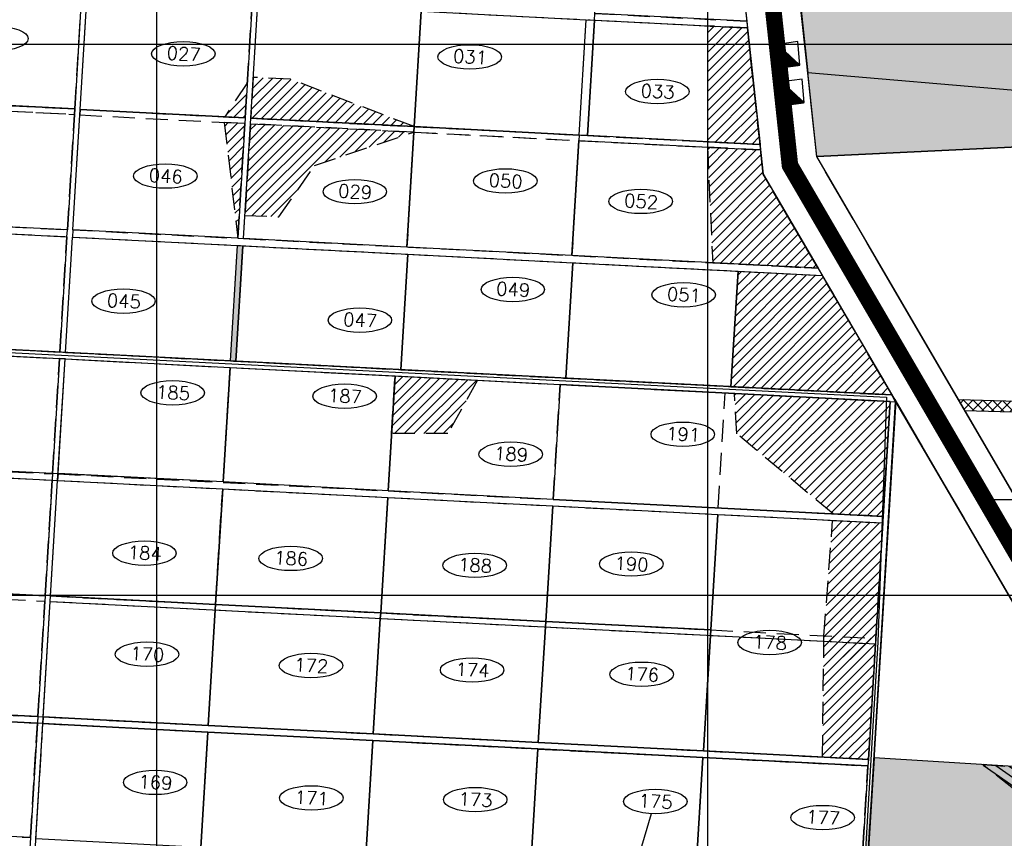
# Model space of a CAD drawing. Extents: x 312047 to 329088, y 8928324 to 8953812.
# Tile 75 of 125: x 322751 to 324539, y 8942558 to 8944045. Entities that reach past the tile are written whole.
import ezdxf
from ezdxf.enums import TextEntityAlignment as Align

# ---------------------------------------------------------------- set-up
doc = ezdxf.new("R2010")
doc.units = 0
doc.header["$LTSCALE"] = 200
doc.header["$MEASUREMENT"] = 0
doc.linetypes.add('DASHED2', pattern=[0.3, 0.2, -0.1])
doc.linetypes.add('HIDDEN', pattern=[0.75, 0.5, -0.25])
doc.layers.get('0').update_dxf_attribs({"linetype": 'CONTINUOUS'})
for name, color, linetype in [('AREA_ESTUDO', 7, 'CONTINUOUS'), ('CANAL-PROJ', 180, 'CONTINUOUS'), ('CORR', 1, 'DASHED2'), ('FASE1', 5, 'HIDDEN'), ('HATCH', 1, 'CONTINUOUS'), ('HATCH_CORR', 1, 'CONTINUOUS'), ('LOTE', 1, 'DASHED2'), ('NOVA MALHA', 1, 'CONTINUOUS'), ('PA-COR', 252, 'CONTINUOUS'), ('PA-CORR', 252, 'CONTINUOUS'), ('PA-LIN_DIVI', 4, 'DASHED2'), ('PA-LOTE', 100, 'CONTINUOUS'), ('PA-NUM-LOTE-5', 3, 'CONTINUOUS'), ('PA-PRAN', 4, 'ZIGZAG'), ('PA-SEQ', 40, 'CONTINUOUS'), ('SETOR 301-10', 194, 'CONTINUOUS'), ('setor-230-235', 76, 'CONTINUOUS'), ('TA', 5, 'CONTINUOUS'), ('TEXTO02', 2, 'CONTINUOUS')]:
    doc.layers.add(name, color=color, linetype=linetype)
doc.styles.add('140CL', font='simplex.shx')
doc.linetypes.add('ZIGZAG', pattern='A,0.0001,-0.2,[131,ltypeshp.shx,S=0.2,R=0,X=-0.2,Y=0],-0.4,[131,ltypeshp.shx,S=0.2,R=180,X=0.2,Y=0],-0.2', length=0.8001)
pattern_1 = [(270, (-8635185.5995, 9270004.921), (6.25, -3.125), [0, -6.25])]

# ---------------------------------------------------------------- blocks, each defined once
blk = doc.blocks.new('*X18')
at = {"color": 0}
for p, q in [((328442.6, 8920167.6), (328477.4, 8920202.4)), ((328442.8, 8920167.6), (328478, 8920202.8)), ((328443, 8920167.6), (328478, 8920202.6)), ((328443.1, 8920167.6), (328478, 8920202.4)), ((328443.3, 8920167.6), (328478, 8920202.3)), ((328438.9, 8920167.6), (328456.4, 8920185.1)), ((328439.1, 8920167.6), (328457.4, 8920185.9)), ((328439.3, 8920167.6), (328458.4, 8920186.7)), ((328439.4, 8920167.6), (328459.4, 8920187.6)), ((328439.6, 8920167.6), (328460.4, 8920188.4)), ((328439.8, 8920167.6), (328461.4, 8920189.2)), ((328440, 8920167.6), (328462.4, 8920190)), ((328440.1, 8920167.6), (328463.4, 8920190.9)), ((328440.3, 8920167.6), (328464.4, 8920191.7)), ((328440.5, 8920167.6), (328465.4, 8920192.5)), ((328440.7, 8920167.6), (328466.4, 8920193.3)), ((328440.8, 8920167.6), (328467.4, 8920194.1)), ((328441, 8920167.6), (328468.4, 8920195)), ((328441.2, 8920167.6), (328469.4, 8920195.8)), ((328441.4, 8920167.6), (328470.4, 8920196.6)), ((328441.6, 8920167.6), (328471.4, 8920197.4)), ((328441.7, 8920167.6), (328472.4, 8920198.3)), ((328441.9, 8920167.6), (328473.4, 8920199.1)), ((328442.1, 8920167.6), (328474.4, 8920199.9)), ((328442.3, 8920167.6), (328475.4, 8920200.7)), ((328442.4, 8920167.6), (328476.4, 8920201.6)), ((328443.5, 8920167.6), (328478, 8920202.1)), ((328443.7, 8920167.6), (328478, 8920201.9)), ((328443.9, 8920167.6), (328478, 8920201.7)), ((328444, 8920167.6), (328478, 8920201.6)), ((328444.2, 8920167.6), (328478, 8920201.4)), ((328444.4, 8920167.6), (328478, 8920201.2)), ((328444.6, 8920167.6), (328478, 8920201)), ((328444.7, 8920167.6), (328478, 8920200.9)), ((328444.9, 8920167.6), (328478, 8920200.7)), ((328445.1, 8920167.6), (328478, 8920200.5)), ((328445.3, 8920167.6), (328478, 8920200.3)), ((328445.4, 8920167.6), (328478, 8920200.1)), ((328445.6, 8920167.6), (328478, 8920200)), ((328445.8, 8920167.6), (328478, 8920199.8)), ((328446, 8920167.6), (328478, 8920199.6)), ((328446.2, 8920167.6), (328478, 8920199.4)), ((328446.3, 8920167.6), (328478, 8920199.3)), ((328446.5, 8920167.6), (328478, 8920199.1)), ((328446.7, 8920167.6), (328478, 8920198.9)), ((328446.9, 8920167.6), (328478, 8920198.7)), ((328447, 8920167.6), (328478, 8920198.6)), ((328447.2, 8920167.6), (328478, 8920198.4)), ((328447.4, 8920167.6), (328478, 8920198.2)), ((328447.6, 8920167.6), (328478, 8920198)), ((328447.7, 8920167.6), (328478, 8920197.8)), ((328447.9, 8920167.6), (328478, 8920197.7)), ((328448.1, 8920167.6), (328478, 8920197.5)), ((328448.3, 8920167.6), (328478, 8920197.3)), ((328448.4, 8920167.6), (328478, 8920197.1)), ((328448.6, 8920167.6), (328478, 8920197)), ((328448.8, 8920167.6), (328478, 8920196.8)), ((328449, 8920167.6), (328478, 8920196.6)), ((328449.2, 8920167.6), (328478, 8920196.4)), ((328449.3, 8920167.6), (328478, 8920196.3)), ((328449.5, 8920167.6), (328478, 8920196.1)), ((328449.7, 8920167.6), (328478, 8920195.9)), ((328449.9, 8920167.6), (328478, 8920195.7)), ((328450, 8920167.6), (328478, 8920195.5)), ((328450.2, 8920167.6), (328478, 8920195.4)), ((328450.4, 8920167.6), (328478, 8920195.2)), ((328450.6, 8920167.6), (328478, 8920195)), ((328450.7, 8920167.6), (328478, 8920194.8)), ((328450.9, 8920167.6), (328478, 8920194.7)), ((328451.1, 8920167.6), (328478, 8920194.5)), ((328451.3, 8920167.6), (328478, 8920194.3)), ((328451.5, 8920167.6), (328478, 8920194.1)), ((328451.6, 8920167.6), (328478, 8920194)), ((328451.8, 8920167.6), (328478, 8920193.8)), ((328452, 8920167.6), (328478, 8920193.6)), ((328452.2, 8920167.6), (328478, 8920193.4)), ((328452.3, 8920167.6), (328478, 8920193.3)), ((328452.5, 8920167.6), (328478, 8920193.1)), ((328452.7, 8920167.6), (328478, 8920192.9)), ((328452.9, 8920167.6), (328478, 8920192.7)), ((328453, 8920167.6), (328478, 8920192.5)), ((328453.2, 8920167.6), (328478, 8920192.4)), ((328453.4, 8920167.6), (328478, 8920192.2)), ((328453.6, 8920167.6), (328478, 8920192)), ((328453.8, 8920167.6), (328478, 8920191.8)), ((328453.9, 8920167.6), (328478, 8920191.7)), ((328454.1, 8920167.6), (328478, 8920191.5)), ((328454.3, 8920167.6), (328478, 8920191.3)), ((328454.5, 8920167.6), (328478, 8920191.1)), ((328454.6, 8920167.6), (328478, 8920191)), ((328454.8, 8920167.6), (328478, 8920190.8)), ((328455, 8920167.6), (328478, 8920190.6)), ((328455.2, 8920167.6), (328478, 8920190.4)), ((328455.3, 8920167.6), (328478, 8920190.2)), ((328455.5, 8920167.6), (328478, 8920190.1)), ((328455.7, 8920167.6), (328478, 8920189.9)), ((328455.9, 8920167.6), (328478, 8920189.7)), ((328456.1, 8920167.6), (328478, 8920189.5)), ((328456.2, 8920167.6), (328478, 8920189.4)), ((328456.4, 8920167.6), (328478, 8920189.2)), ((328456.6, 8920167.6), (328478, 8920189)), ((328456.8, 8920167.6), (328478, 8920188.8)), ((328456.9, 8920167.6), (328478, 8920188.7)), ((328457.1, 8920167.6), (328478, 8920188.5)), ((328457.3, 8920167.6), (328478, 8920188.3)), ((328457.5, 8920167.6), (328478, 8920188.1)), ((328457.6, 8920167.6), (328478, 8920187.9)), ((328457.8, 8920167.6), (328478, 8920187.8)), ((328458, 8920167.6), (328478, 8920187.6)), ((328458.2, 8920167.6), (328478, 8920187.4)), ((328458.3, 8920167.6), (328478, 8920187.2)), ((328458.5, 8920167.6), (328478, 8920187.1)), ((328458.7, 8920167.6), (328478, 8920186.9)), ((328458.9, 8920167.6), (328478, 8920186.7)), ((328459.1, 8920167.6), (328478, 8920186.5)), ((328459.2, 8920167.6), (328478, 8920186.4)), ((328459.4, 8920167.6), (328478, 8920186.2)), ((328459.6, 8920167.6), (328478, 8920186)), ((328459.8, 8920167.6), (328478, 8920185.8)), ((328459.9, 8920167.6), (328478, 8920185.6)), ((328460.1, 8920167.6), (328478, 8920185.5)), ((328460.3, 8920167.6), (328478, 8920185.3)), ((328460.5, 8920167.6), (328478, 8920185.1)), ((328460.6, 8920167.6), (328478, 8920184.9)), ((328460.8, 8920167.6), (328478, 8920184.8)), ((328461, 8920167.6), (328478, 8920184.6)), ((328461.2, 8920167.6), (328478, 8920184.4)), ((328435.2, 8920167.6), (328435.4, 8920167.8)), ((328435.4, 8920167.6), (328436.4, 8920168.6)), ((328435.5, 8920167.6), (328437.4, 8920169.5)), ((328435.7, 8920167.6), (328438.4, 8920170.3)), ((328435.9, 8920167.6), (328439.4, 8920171.1)), ((328436.1, 8920167.6), (328440.4, 8920171.9)), ((328436.3, 8920167.6), (328441.4, 8920172.8)), ((328436.4, 8920167.6), (328442.4, 8920173.6)), ((328436.6, 8920167.6), (328443.4, 8920174.4)), ((328436.8, 8920167.6), (328444.4, 8920175.2)), ((328437, 8920167.6), (328445.4, 8920176.1)), ((328437.1, 8920167.6), (328446.4, 8920176.9)), ((328437.3, 8920167.6), (328447.4, 8920177.7)), ((328437.5, 8920167.6), (328448.4, 8920178.5)), ((328437.7, 8920167.6), (328449.4, 8920179.3)), ((328437.8, 8920167.6), (328450.4, 8920180.2)), ((328438, 8920167.6), (328451.4, 8920181)), ((328438.2, 8920167.6), (328452.4, 8920181.8)), ((328438.4, 8920167.6), (328453.4, 8920182.6)), ((328438.5, 8920167.6), (328454.4, 8920183.5)), ((328438.7, 8920167.6), (328455.4, 8920184.3)), ((328461.4, 8920167.6), (328478, 8920184.2)), ((328461.5, 8920167.6), (328478, 8920184.1)), ((328461.7, 8920167.6), (328478, 8920183.9)), ((328461.9, 8920167.6), (328478, 8920183.7)), ((328462.1, 8920167.6), (328478, 8920183.5)), ((328462.2, 8920167.6), (328478, 8920183.4)), ((328462.4, 8920167.6), (328478, 8920183.2)), ((328462.6, 8920167.6), (328478, 8920183)), ((328462.8, 8920167.6), (328478, 8920182.8)), ((328462.9, 8920167.6), (328478, 8920182.6)), ((328463.1, 8920167.6), (328478, 8920182.5)), ((328463.3, 8920167.6), (328478, 8920182.3)), ((328463.5, 8920167.6), (328478, 8920182.1)), ((328463.7, 8920167.6), (328478, 8920181.9)), ((328463.8, 8920167.6), (328478, 8920181.8)), ((328464, 8920167.6), (328478, 8920181.6)), ((328464.2, 8920167.6), (328478, 8920181.4)), ((328464.4, 8920167.6), (328478, 8920181.2)), ((328464.5, 8920167.6), (328478, 8920181.1)), ((328464.7, 8920167.6), (328478, 8920180.9)), ((328464.9, 8920167.6), (328478, 8920180.7)), ((328465.1, 8920167.6), (328478, 8920180.5)), ((328465.2, 8920167.6), (328478, 8920180.3)), ((328465.4, 8920167.6), (328478, 8920180.2)), ((328465.6, 8920167.6), (328478, 8920180)), ((328465.8, 8920167.6), (328478, 8920179.8)), ((328465.9, 8920167.6), (328478, 8920179.6)), ((328466.1, 8920167.6), (328478, 8920179.5)), ((328466.3, 8920167.6), (328478, 8920179.3)), ((328466.5, 8920167.6), (328478, 8920179.1)), ((328466.7, 8920167.6), (328478, 8920178.9)), ((328466.8, 8920167.6), (328478, 8920178.8)), ((328467, 8920167.6), (328478, 8920178.6)), ((328467.2, 8920167.6), (328478, 8920178.4)), ((328467.4, 8920167.6), (328478, 8920178.2)), ((328467.5, 8920167.6), (328478, 8920178)), ((328467.7, 8920167.6), (328478, 8920177.9)), ((328467.9, 8920167.6), (328478, 8920177.7)), ((328468.1, 8920167.6), (328478, 8920177.5)), ((328468.2, 8920167.6), (328478, 8920177.3)), ((328468.4, 8920167.6), (328478, 8920177.2)), ((328468.6, 8920167.6), (328478, 8920177)), ((328468.8, 8920167.6), (328478, 8920176.8)), ((328469, 8920167.6), (328478, 8920176.6)), ((328469.1, 8920167.6), (328478, 8920176.5)), ((328469.3, 8920167.6), (328478, 8920176.3)), ((328469.5, 8920167.6), (328478, 8920176.1)), ((328469.7, 8920167.6), (328478, 8920175.9)), ((328469.8, 8920167.6), (328478, 8920175.7)), ((328470, 8920167.6), (328478, 8920175.6)), ((328470.2, 8920167.6), (328478, 8920175.4)), ((328470.4, 8920167.6), (328478, 8920175.2)), ((328470.5, 8920167.6), (328478, 8920175)), ((328470.7, 8920167.6), (328478, 8920174.9)), ((328470.9, 8920167.6), (328478, 8920174.7)), ((328471.1, 8920167.6), (328478, 8920174.5)), ((328471.3, 8920167.6), (328478, 8920174.3)), ((328471.4, 8920167.6), (328478, 8920174.2)), ((328471.6, 8920167.6), (328478, 8920174)), ((328471.8, 8920167.6), (328478, 8920173.8)), ((328472, 8920167.6), (328478, 8920173.6)), ((328472.1, 8920167.6), (328478, 8920173.5)), ((328472.3, 8920167.6), (328478, 8920173.3)), ((328472.5, 8920167.6), (328478, 8920173.1)), ((328472.7, 8920167.6), (328478, 8920172.9)), ((328472.8, 8920167.6), (328478, 8920172.7)), ((328473, 8920167.6), (328478, 8920172.6)), ((328473.2, 8920167.6), (328478, 8920172.4)), ((328473.4, 8920167.6), (328478, 8920172.2)), ((328473.6, 8920167.6), (328478, 8920172)), ((328473.7, 8920167.6), (328478, 8920171.9)), ((328473.9, 8920167.6), (328478, 8920171.7)), ((328474.1, 8920167.6), (328478, 8920171.5)), ((328474.3, 8920167.6), (328478, 8920171.3)), ((328474.4, 8920167.6), (328478, 8920171.2)), ((328474.6, 8920167.6), (328478, 8920171)), ((328474.8, 8920167.6), (328478, 8920170.8)), ((328475, 8920167.6), (328478, 8920170.6)), ((328475.1, 8920167.6), (328478, 8920170.4)), ((328475.3, 8920167.6), (328478, 8920170.3)), ((328475.5, 8920167.6), (328478, 8920170.1)), ((328475.7, 8920167.6), (328478, 8920169.9)), ((328475.8, 8920167.6), (328478, 8920169.7)), ((328476, 8920167.6), (328478, 8920169.6)), ((328476.2, 8920167.6), (328478, 8920169.4)), ((328476.4, 8920167.6), (328478, 8920169.2)), ((328476.6, 8920167.6), (328478, 8920169)), ((328476.7, 8920167.6), (328478, 8920168.9)), ((328476.9, 8920167.6), (328478, 8920168.7)), ((328477.1, 8920167.6), (328478, 8920168.5)), ((328477.3, 8920167.6), (328478, 8920168.3)), ((328477.4, 8920167.6), (328478, 8920168.1)), ((328477.6, 8920167.6), (328478, 8920168)), ((328477.8, 8920167.6), (328478, 8920167.8)), ((328478, 8920167.6), (328478, 8920167.6))]:
    blk.add_line(p, q, dxfattribs=at)

msp = doc.modelspace()

# ---------------------------------------------------------------- hatches: boundary and pattern name
at = {"layer": 'HATCH'}
h = msp.add_hatch(dxfattribs=at)
h.set_pattern_fill('ANSI37', color=256, scale=100, angle=90, style=0)
h.paths.add_polyline_path([(325000, 8943339.8), (325000, 8943319.8), (325212.6, 8943313.8, -0.414214), (325215.2, 8943316.2), (325215.6, 8943331.2, -0.414214), (325213.2, 8943333.8)])
h.paths.add_polyline_path([(324779.3, 8943346), (324500, 8943353.9), (324500, 8943333.9), (324789.2, 8943325.8), (325000, 8943319.8), (325000, 8943339.8)])
h.paths.add_polyline_path([(324500, 8943333.9), (324500, 8943353.9), (324458.2, 8943355.1, -0.259187), (324456.9, 8943353), (324466.3, 8943337, -0.588326), (324470.1, 8943334.8)])
at = {"layer": 'HATCH_CORR'}
msp.add_hatch(color=252, dxfattribs=at).paths.add_polyline_path([(323156.8, 8943634.2), (323152.4, 8943634.4), (323146.9, 8943634.7), (323134.1, 8943425.1), (323144, 8943424.6)])
at = {"layer": 'PA-SEQ'}
h = msp.add_hatch(dxfattribs=at)
h.set_pattern_fill('ANSI31', color=256, scale=100, angle=-1e-14, style=0)
h.paths.add_polyline_path([(324000, 8944033.4), (324000, 8943823.1), (324095.6, 8943818.2), (324072.9, 8944029.6)])
h = msp.add_hatch(dxfattribs=at)
h.set_pattern_fill('ANSI31', color=256, scale=100, angle=-1e-14, style=0)
h.paths.add_polyline_path([(323164.9, 8943930.6), (323123.8, 8943868.1), (323160.9, 8943866.2)])
h = msp.add_hatch(dxfattribs=at)
h.set_pattern_fill('ANSI31', color=256, scale=100, angle=-1e-14, style=0)
h.paths.add_polyline_path([(323467.8, 8943850.5), (323243.3, 8943936.4), (323175.4, 8943939.8), (323170.9, 8943865.7)])
h = msp.add_hatch(dxfattribs=at)
h.set_pattern_fill('ANSI31', color=256, scale=100, angle=-1e-14, style=0)
h.paths.add_polyline_path([(323122.9, 8943858.2), (323147.6, 8943647.7), (323160.3, 8943856.3)])
h = msp.add_hatch(dxfattribs=at)
h.set_pattern_fill('ANSI31', color=256, scale=100, angle=-1e-14, style=0)
h.paths.add_polyline_path([(323160.2, 8943689.2), (323221.9, 8943686.8), (323287, 8943779.9), (323467.1, 8943840.5), (323170.3, 8943855.7)])
h = msp.add_hatch(dxfattribs=at)
h.set_pattern_fill('ANSI31', color=256, scale=100, angle=-1e-14, style=0)
h.paths.add_polyline_path([(324000, 8943813.1), (324009.8, 8943603.3), (324200.9, 8943593.4), (324101.4, 8943764), (324096.7, 8943808.1)])
h = msp.add_hatch(dxfattribs=at)
h.set_pattern_fill('ANSI31', color=256, scale=100, angle=-1e-14, style=0)
h.paths.add_polyline_path([(324208.7, 8943580.1), (324335.2, 8943363.3), (324042.9, 8943378.3), (324055.7, 8943588)])
h = msp.add_hatch(dxfattribs=at)
h.set_pattern_fill('ANSI31', color=256, scale=100, angle=-1e-14, style=0)
h.paths.add_polyline_path([(323433, 8943397.8), (323582.8, 8943390.1), (323528.8, 8943293.5), (323426.6, 8943293.4)])
h = msp.add_hatch(dxfattribs=at)
h.set_pattern_fill('ANSI31', color=256, scale=100, angle=-1e-14, style=0)
h.paths.add_polyline_path([(324049.3, 8943366), (324331.8, 8943351.5), (324319.2, 8943142.8), (324228.2, 8943147.5), (324053.4, 8943292.9)])
h = msp.add_hatch(dxfattribs=at)
h.set_pattern_fill('ANSI31', color=256, scale=100, angle=-1e-14, style=0)
h.paths.add_polyline_path([(324211.7, 8942926.1), (324227.4, 8943135.5), (324318.4, 8943130.9), (324305.7, 8942921.2), (324292.4, 8942701.6), (324208.9, 8942705.9)])
h = msp.add_hatch(dxfattribs=at)
h.set_pattern_fill('ANSI31', color=256, scale=100, angle=-1e-14, style=0)
edge = h.paths.add_edge_path()
edge.add_line((324305.7, 8942921.2), (324292.4, 8942701.6))
edge.add_line((324292.4, 8942701.6), (324208.9, 8942705.9))
edge.add_line((324208.9, 8942705.9), (324211.7, 8942926.1))
h = msp.add_hatch(dxfattribs=at)
h.set_pattern_fill('ANSI31', color=256, scale=100, angle=100, style=0)
h.paths.add_polyline_path([(324500, 8942692.1), (324994.1, 8942661.3), (325021.2, 8942500), (324818.5, 8942372.9), (324744.6, 8942378.9), (324744.6, 8942500)])
at = {"layer": 'SETOR 301-10'}
h = msp.add_hatch(dxfattribs=at)
h.set_pattern_fill('DOTS', color=256, scale=100, angle=-90, style=0)
h.set_pattern_definition(pattern_1)
edge = h.paths.add_edge_path()
edge.add_line((324999.1, 8942661), (324302.6, 8942704.4))
edge.add_line((324302.6, 8942704.4), (324283.2, 8942475))
edge.add_line((324283.2, 8942475), (324588.6, 8942464.1))
edge.add_line((324588.6, 8942464.1), (324549.1, 8941567.9))
edge.add_line((324549.1, 8941567.9), (324755, 8941557.4))
edge.add_line((324755, 8941557.4), (324853.6, 8941580.8))
edge.add_line((324853.6, 8941580.8), (324935.1, 8941619.2))
edge.add_line((324935.1, 8941619.2), (324983.1, 8941654.1))
edge.add_line((324983.1, 8941654.1), (325022.3, 8941692.1))
edge.add_line((325022.3, 8941692.1), (325063.4, 8941746.5))
edge.add_line((325063.4, 8941746.5), (325101.9, 8941826.2))
edge.add_line((325101.9, 8941826.2), (325114, 8941865.2))
edge.add_line((325114, 8941865.2), (325149.3, 8941983.5))
edge.add_line((325149.3, 8941983.5), (325106, 8941994.9))
edge.add_line((325106, 8941994.9), (325072.6, 8942193.9))
edge.add_line((325072.6, 8942193.9), (324994.1, 8942661.3))
at = {"layer": 'setor-230-235'}
h = msp.add_hatch(dxfattribs=at)
h.set_pattern_fill('DOTS', color=256, scale=100, angle=-90, style=0)
h.set_pattern_definition(pattern_1)
h.paths.add_polyline_path([(324198.6, 8943796), (324590, 8943815), (324955, 8944050), (325346.9, 8944120), (325295.1, 8945106), (323690.8, 8945106), (324118.2, 8944544.2), (324147.5, 8944271.4)])

# ---------------------------------------------------------------- linework, layer by layer
at = {"layer": 'AREA_ESTUDO'}
msp.add_lwpolyline([(324198.6, 8943795.9), (324147.8, 8944268.9), (324907.3, 8944454.2), (325226, 8944235), (325234.2, 8944099.9), (324955, 8944050), (324590, 8943815), (324198.6, 8943796)], dxfattribs=at)
at = {"layer": 'AREA_ESTUDO', "color": 1}
msp.add_lwpolyline([(324147.8, 8944268.9), (324907.3, 8944454.2), (325226, 8944235), (325237.2, 8944100.4), (324955, 8944050), (324590, 8943815), (324198.6, 8943796), (324147.8, 8944268.9)], dxfattribs=at)
at = {"layer": 'CANAL-PROJ', "const_width": 30}
msp.add_lwpolyline([(326657.1, 8937065.6), (326850, 8938060), (327172.5, 8938624.3), (326839.3, 8939152.7), (326839.3, 8939729.6), (326833.1, 8939793.8), (326791.7, 8939872.9), (326738.4, 8939916.9), (326160, 8940245), (325533.7, 8941117), (325501.1, 8941189.6), (325349.6, 8941860), (325368.8, 8941966.7), (325333.1, 8942027.9), (325142.7, 8942078.3), (325040, 8942690), (324605, 8943000), (324150, 8943780), (324070, 8944525), (323150, 8945734.1)], dxfattribs=at)
at = {"layer": 'CORR'}
for p, q in [((322851.3, 8943882.7), (322864.1, 8944092.3)), ((322861.3, 8943881.6), (322874, 8944091.3)), ((322851.3, 8943882.7), (322863.2, 8944078.8)), ((322861.3, 8943881.6), (322873.2, 8944078.8)), ((323160.9, 8943866.2), (323173.7, 8944075.9)), ((323160.9, 8943866.2), (323173.7, 8944075.9)), ((323170.9, 8943865.7), (323183.7, 8944075.3)), ((323170.9, 8943865.7), (323183.7, 8944075.3)), ((323183.7, 8944075.3), (323787.3, 8944044.3)), ((323795.9, 8944055.9), (324071.6, 8944041.7)), ((323795.9, 8944055.9), (324071.6, 8944041.7)), ((323767.4, 8943835), (323780.2, 8944044.7)), ((323782.4, 8943834.3), (323795.1, 8944043.9)), ((323787.3, 8944044.3), (324072.9, 8944029.6)), ((323795.1, 8944043.9), (324072.9, 8944029.6)), ((321179.6, 8943968.7), (322851.3, 8943882.7)), ((321179.6, 8943968.7), (322851.3, 8943882.7)), ((321177.5, 8943958.8), (322850.7, 8943872.7)), ((321177.5, 8943958.8), (322850.7, 8943872.7)), ((322838, 8943663.1), (322850.7, 8943872.7)), ((322838, 8943663.1), (322850.7, 8943872.7)), ((322848, 8943663.1), (322860.7, 8943871.7)), ((322848, 8943663.1), (322860.7, 8943871.7)), ((322860.7, 8943871.7), (323160.3, 8943856.2)), ((322860.7, 8943871.7), (323160.3, 8943856.2)), ((322861.3, 8943881.6), (323160.9, 8943866.2)), ((322861.3, 8943881.6), (323160.9, 8943866.2)), ((323147.6, 8943647.7), (323160.3, 8943856.2)), ((323147.6, 8943647.7), (323160.3, 8943856.2)), ((323157.6, 8943647.2), (323170.3, 8943855.7)), ((323157.6, 8943647.2), (323170.3, 8943855.7)), ((323170.3, 8943855.7), (324096.7, 8943808.1)), ((323170.3, 8943855.7), (324096.7, 8943808.1)), ((323170.9, 8943865.7), (323774.6, 8943834.7)), ((323170.9, 8943865.7), (323767.4, 8943835)), ((323774.6, 8943834.7), (324095.6, 8943818.2)), ((323782.4, 8943834.3), (324095.6, 8943818.2)), ((321172.6, 8943748.8), (322838, 8943663.1)), ((321172.6, 8943748.8), (322838, 8943663.1)), ((321175.5, 8943736.1), (322837.2, 8943650.6)), ((321175.5, 8943736.1), (322837.2, 8943650.6)), ((322848, 8943663.1), (323147.6, 8943647.7)), ((322848, 8943663.1), (323147.6, 8943647.7)), ((322824.5, 8943441), (322837.2, 8943650.6)), ((322824.5, 8943441), (322837.2, 8943650.6)), ((322834.5, 8943440.5), (322847.2, 8943650.1)), ((322834.5, 8943440.5), (322847.2, 8943650.1)), ((322847.2, 8943650.1), (323152.4, 8943634.4)), ((322847.2, 8943650.1), (323146.8, 8943634.7)), ((323157.6, 8943647.2), (324201, 8943593.4)), ((323157.6, 8943647.2), (324201, 8943593.4)), ((323134, 8943425.1), (323146.8, 8943634.7)), ((323144, 8943424.6), (323156.8, 8943634.2)), ((323152.4, 8943634.4), (324208.7, 8943580.1)), ((323156.8, 8943634.2), (324208.7, 8943580.1)), ((321472.4, 8943510.5), (322824.5, 8943441)), ((321472.4, 8943510.5), (322824.5, 8943441)), ((322811.1, 8943220.1), (322823.8, 8943429.2)), ((322811.1, 8943220.1), (322823.8, 8943429.2)), ((322821.2, 8943220.9), (322833.8, 8943428.6)), ((322821.2, 8943220.9), (322833.8, 8943428.6)), ((322834.5, 8943440.5), (323139.6, 8943424.8)), ((322834.5, 8943440.5), (323134, 8943425.1)), ((323139.6, 8943424.8), (324335.2, 8943363.3)), ((323144, 8943424.6), (324335.2, 8943363.3)), ((324319.2, 8943142.8), (324331.8, 8943351.5)), ((324319.2, 8943142.8), (324331.8, 8943351.5)), ((322196.9, 8943251.7), (322811.1, 8943220.1)), ((322196.9, 8943251.7), (322811.1, 8943220.1)), ((322196.2, 8943240.1), (322810.4, 8943208.5)), ((322196.2, 8943240.1), (322810.4, 8943208.5)), ((322821.1, 8943219.9), (324319.2, 8943142.8)), ((322821.1, 8943219.9), (324319.2, 8943142.8)), ((322797.6, 8942998.8), (322810.4, 8943208.5)), ((322797.6, 8942998.8), (322810.4, 8943208.5)), ((322807.6, 8942998.3), (322820.4, 8943208)), ((322807.6, 8942998.3), (322820.4, 8943208)), ((322820.4, 8943208), (324318.4, 8943130.9)), ((322820.4, 8943208), (324318.4, 8943130.9)), ((324305.7, 8942921.2), (324318.4, 8943130.9)), ((324305.7, 8942921.2), (324318.4, 8943130.9)), ((322183.4, 8943030.4), (322797.6, 8942998.8)), ((322183.4, 8943030.4), (322797.6, 8942998.8)), ((322182.8, 8943020.4), (322797, 8942988.8)), ((322182.8, 8943020.4), (322797, 8942988.8)), ((322807.6, 8942998.3), (324305.7, 8942921.2)), ((322807.6, 8942998.3), (324305.7, 8942921.2)), ((322784.3, 8942779.2), (322797, 8942988.8)), ((322784.3, 8942779.2), (322797, 8942988.8)), ((322794.3, 8942778.7), (322807, 8942988.3)), ((322794.3, 8942778.7), (322807, 8942988.3)), ((322807, 8942988.3), (324305.1, 8942911.3)), ((324292.4, 8942701.6), (324305.1, 8942911.3)), ((324292.4, 8942701.6), (324305.1, 8942911.3)), ((322169.4, 8942798.8), (322783.6, 8942767.2)), ((322169.4, 8942798.8), (322783.6, 8942767.2)), ((322170.1, 8942810.8), (322784.3, 8942779.2)), ((322170.1, 8942810.8), (322784.3, 8942779.2)), ((322771, 8942559.6), (322783.6, 8942767.2)), ((322777.8, 8942671.5), (322783.6, 8942767.2)), ((322780.8, 8942557.1), (322793.6, 8942766.7)), ((322787.8, 8942671.5), (322793.6, 8942766.7)), ((322793.6, 8942766.7), (324291.6, 8942689.6)), ((322793.6, 8942766.7), (324291.6, 8942689.6)), ((322794.3, 8942778.7), (324292.4, 8942701.6)), ((322794.3, 8942778.7), (324292.4, 8942701.6)), ((324278.9, 8942480), (324291.6, 8942689.6)), ((324290.5, 8942671.5), (324291.6, 8942689.6)), ((322156.8, 8942591.2), (322771, 8942559.6))]:
    msp.add_line(p, q, dxfattribs=at)
at = {"layer": 'CORR', "linetype": 'Continuous'}
msp.add_line((324341.8, 8943350.9), (324342.9, 8943351.5), dxfattribs=at)
msp.add_line((324341.8, 8943350.9), (324342.9, 8943351.5), dxfattribs=at)
at = {"layer": 'FASE1'}
for p, q in [((324101.4, 8943764), (324021.8, 8944505.8)), ((324198.6, 8943796), (324182.3, 8943947.9)), ((324642.8, 8943034.5), (324198.6, 8943796)), ((324341.9, 8943351.9), (324101.4, 8943764)), ((321506.5, 8943497), (324341.8, 8943350.9)), ((321506.5, 8943497), (324341.8, 8943350.9)), ((324340.1, 8943355.1), (324567.2, 8942965.5)), ((324341.8, 8943350.9), (324301.7, 8942690.1)), ((324341.8, 8943350.9), (324301.7, 8942690.1)), ((324341.8, 8943350.9), (324341.9, 8943351.9)), ((324301.7, 8942690.1), (324289, 8942479.5)), ((324301.7, 8942690.1), (324300.6, 8942671.5)), ((324301.7, 8942690.1), (324301.7, 8942690.1)), ((324301.7, 8942690.1), (324301.7, 8942690.1))]:
    msp.add_line(p, q, dxfattribs=at)
at = {"layer": 'FASE1', "linetype": 'Continuous'}
for p, q in [((324182.3, 8943947.9), (324147.5, 8944271.4)), ((324168.2, 8944078.8), (324182.3, 8943947.9)), ((324198.6, 8943796), (324182.3, 8943947.9)), ((324642.8, 8943034.5), (324198.6, 8943796))]:
    msp.add_line(p, q, dxfattribs=at)
at = {"layer": 'LOTE'}
for p, q in [((323467.8, 8943850.5), (323480.5, 8944060.1)), ((323467.8, 8943850.5), (323480.5, 8944060.1)), ((323454.4, 8943631.9), (323467.2, 8943840.5)), ((323454.4, 8943631.9), (323467.2, 8943840.5)), ((323754.1, 8943616.4), (323766.8, 8943825.1)), ((323754.1, 8943616.4), (323766.8, 8943825.1)), ((323134.1, 8943425.1), (323146.9, 8943634.7)), ((323443.7, 8943409.2), (323456.4, 8943618.8)), ((323443.7, 8943409.2), (323456.4, 8943618.8)), ((323743.3, 8943393.7), (323756.1, 8943603.4)), ((323743.3, 8943393.7), (323756.1, 8943603.4)), ((324042.9, 8943378.3), (324055.7, 8943588)), ((324042.9, 8943378.3), (324055.7, 8943588)), ((323120.8, 8943205.5), (323133.4, 8943413.2)), ((323120.8, 8943205.5), (323133.4, 8943413.2)), ((323420.3, 8943189.1), (323433, 8943397.8)), ((323420.3, 8943189.1), (323433, 8943397.8)), ((323719.9, 8943173.7), (323732.6, 8943382.3)), ((323719.9, 8943173.7), (323732.6, 8943382.3)), ((324019.6, 8943158.3), (324032.2, 8943366.9)), ((324019.6, 8943158.3), (324032.2, 8943366.9)), ((323107.2, 8942982.9), (323120, 8943192.6)), ((323107.2, 8942982.9), (323120, 8943192.6)), ((323406.9, 8942967.5), (323419.6, 8943177.1)), ((323406.9, 8942967.5), (323419.6, 8943177.1)), ((323706.5, 8942952.1), (323719.2, 8943161.7)), ((323706.5, 8942952.1), (323719.2, 8943161.7)), ((324006.1, 8942936.6), (324018.8, 8943146.3)), ((324006.1, 8942936.6), (324018.8, 8943146.3)), ((323093.9, 8942763.3), (323106.6, 8942972.9)), ((323093.9, 8942763.3), (323106.6, 8942972.9)), ((323393.5, 8942747.9), (323406.3, 8942957.5)), ((323393.5, 8942747.9), (323406.3, 8942957.5)), ((323693.1, 8942732.4), (323705.9, 8942942.1)), ((323693.1, 8942732.4), (323705.9, 8942942.1)), ((323992.8, 8942717), (324005.5, 8942926.7)), ((323992.8, 8942717), (324005.5, 8942926.7)), ((323080.5, 8942541.7), (323093.2, 8942751.3)), ((323088.3, 8942671.5), (323093.2, 8942751.3)), ((323380.1, 8942526.3), (323392.8, 8942735.9)), ((323388.9, 8942671.5), (323392.8, 8942735.9)), ((323679.7, 8942510.8), (323692.4, 8942720.5)), ((323689.4, 8942671.5), (323692.4, 8942720.5)), ((323979.3, 8942495.4), (323992, 8942705.1)), ((323990, 8942671.5), (323992, 8942705.1))]:
    msp.add_line(p, q, dxfattribs=at)
at = {"layer": 'LOTE', "linetype": 'Continuous'}
for p, q in [((323767.4, 8943835), (323780.2, 8944044.7)), ((325248.9, 8943857.4), (324182.3, 8943947.9)), ((325248.9, 8943857.4), (324182.3, 8943947.9))]:
    msp.add_line(p, q, dxfattribs=at)
at = {"layer": 'NOVA MALHA'}
for p, q in [((323000, 8952100.3), (323000, 8929300.3)), ((324000, 8952100.3), (324000, 8929300.3)), ((318032.6, 8944000), (329087.6, 8944000)), ((318032.6, 8943000), (329087.6, 8943000))]:
    msp.add_line(p, q, dxfattribs=at)
at = {"layer": 'NOVA MALHA', "color": 7}
msp.add_line((322807, 8942988.3), (324305.1, 8942911.3), dxfattribs=at)
at = {"layer": 'PA-COR'}
for points in [[(323795.1, 8944043.9), (323795.9, 8944055.9)], [(324071.6, 8944041.7), (324073.6, 8944023.4)], [(322850.7, 8943872.7), (322851.3, 8943882.7)], [(322861.3, 8943881.6), (322860.7, 8943871.7)], [(322837.2, 8943650.6), (322838, 8943663.1)], [(322848, 8943663.1), (322847.2, 8943650.1)], [(323147.6, 8943647.7), (323157.6, 8943647.2)], [(324200.9, 8943593.4), (324208.7, 8943580.1)], [(322834.5, 8943440.5), (322824.5, 8943441)], [(324341.9, 8943351.8), (324335.2, 8943363.3)]]:
    msp.add_lwpolyline(points, dxfattribs=at)
at = {"layer": 'PA-CORR'}
for points in [[(324539.1, 8941568.5), (324578.7, 8942219.3), (324593.5, 8942463.9), (324289, 8942479.5), (324341.8, 8943350.9), (324335.2, 8943363.3), (321472.4, 8943510.5), (321279.8, 8943586.8), (321275.7, 8943555.6), (321277.7, 8943559.2), (321305.5, 8943565.9), (321500.7, 8943488.5), (321516.8, 8943496.5), (322823.8, 8943429.2), (323133.4, 8943413.2), (323732.6, 8943382.3), (324331.8, 8943351.5), (324278.9, 8942480), (324278.3, 8942470), (324577.9, 8942454.6), (324565.2, 8942245), (324563.7, 8942220.1), (324524.1, 8941569.2)], [(321738.2, 8943485.1), (321707.1, 8943406.8), (321921.9, 8943321.6), (322117.1, 8943244.3), (322127.6, 8943243.6), (322495.8, 8943224.7), (322810.4, 8943208.5), (322820.4, 8943208), (323120, 8943192.6), (323419.6, 8943177.1), (323719.2, 8943161.7), (324018.8, 8943146.3), (324318.4, 8943130.9), (324319.2, 8943142.8), (323719.9, 8943173.7), (323420.3, 8943189.1), (323120.8, 8943205.5), (322811.1, 8943220.5), (322496.5, 8943236.7), (322196.9, 8943252.1), (322186.9, 8943252.2), (322114.9, 8943255.9), (321720.1, 8943412.4), (321748.7, 8943484.5)], [(322823.8, 8943429.2), (322811.1, 8943220.5), (322797.6, 8942998.8), (322784.3, 8942779.2), (322771, 8942559.6), (322756, 8942313), (322729.9, 8941883.8), (322739.9, 8941883.3), (322766, 8942312.5), (322793.6, 8942766.7), (322807, 8942988.3), (322820.4, 8943208), (322833.8, 8943428.6)], [(322170.1, 8942810.8), (322469.7, 8942795.4), (322784.3, 8942779.2), (322794.3, 8942778.7), (323093.9, 8942763.3), (323393.5, 8942747.9), (323693.1, 8942732.5), (323992.7, 8942717), (324292.4, 8942701.6), (324291.6, 8942689.7), (323992, 8942705.1), (323692.4, 8942720.5), (323392.8, 8942735.9), (323093.2, 8942751.3), (322793.6, 8942766.7), (322783.6, 8942767.2), (322469, 8942783.4), (322169.4, 8942798.8)]]:
    msp.add_lwpolyline(points, close=True, dxfattribs=at)
for points in [[(322823.8, 8943429.2), (322833.8, 8943428.6)], [(322811.1, 8943220.5), (322810.4, 8943208.5)], [(322821.1, 8943220.9), (322820.4, 8943208)], [(322784.3, 8942779.2), (322783.6, 8942767.2)], [(322794.3, 8942778.7), (322793.6, 8942766.7)]]:
    msp.add_lwpolyline(points, dxfattribs=at)
at = {"layer": 'PA-LIN_DIVI'}
for points in [[(324000, 8944033.4), (324000, 8943823.1), (324095.6, 8943818.2), (324072.9, 8944029.6)], [(323164.9, 8943930.6), (323123.8, 8943868.1), (323160.9, 8943866.2)], [(323467.8, 8943850.5), (323243.3, 8943936.4), (323175.4, 8943939.8), (323170.9, 8943865.7)], [(323122.9, 8943858.2), (323147.6, 8943647.7), (323160.3, 8943856.3)], [(323160.2, 8943689.2), (323221.9, 8943686.8), (323287, 8943779.9), (323467.1, 8943840.5), (323170.3, 8943855.7)], [(324000, 8943813.1), (324009.8, 8943603.3), (324200.9, 8943593.4), (324101.4, 8943764), (324096.7, 8943808.1)], [(323433, 8943397.8), (323582.8, 8943390.1), (323528.8, 8943293.5), (323426.6, 8943293.4)], [(324049.3, 8943366), (324331.8, 8943351.5), (324319.2, 8943142.8), (324228.2, 8943147.5), (324053.4, 8943292.9), (324049.3, 8943366)], [(324211.7, 8942926.1), (324227.4, 8943135.5), (324318.4, 8943130.9), (324305.7, 8942921.2), (324292.4, 8942701.6), (324208.9, 8942705.9)], [(324500, 8942692.1), (324994.1, 8942661.3), (325021.2, 8942500), (324818.5, 8942372.9), (324744.6, 8942378.9), (324744.6, 8942500)]]:
    msp.add_lwpolyline(points, close=True, dxfattribs=at)
for points in [[(322541.2, 8943888.7), (322850.7, 8943872.7)], [(322860.7, 8943871.7), (323160.3, 8943856.3)], [(323467.1, 8943840.5), (323766.8, 8943825.1)], [(323766.8, 8943825.1), (324096.7, 8943808.1)], [(324208.7, 8943580.1), (324335.2, 8943363.3), (324042.9, 8943378.3), (324055.7, 8943588), (324208.7, 8943580.1)], [(322482.4, 8943005), (322797, 8942988.8)], [(322807, 8942988.3), (323106.6, 8942972.9)], [(323106.6, 8942972.9), (323406.2, 8942957.5)], [(323406.2, 8942957.5), (323705.9, 8942942.1)], [(323705.9, 8942942.1), (324005.5, 8942926.7)]]:
    msp.add_lwpolyline(points, dxfattribs=at)
at = {"layer": 'PA-LOTE'}
for points in [[(324046.2, 8944278.3), (324101.4, 8943764), (324567.2, 8942965.5), (324994.1, 8942661.3), (325106, 8941994.9), (325149.3, 8941983.5), (325187.7, 8942112.2), (325412.8, 8942866.5), (325319.8, 8944635.9), (325106.7, 8944518.3), (324146.2, 8944283.9), (324046.2, 8944278.3)], [(324147.8, 8944268.9), (325116.6, 8944505.3), (325320.6, 8944619.6), (325346.9, 8944120), (324955, 8944050), (324590, 8943815), (324198.6, 8943796), (324147.8, 8944268.9)], [(323795.9, 8944055.9), (323808.6, 8944265.5), (324048.9, 8944253.1), (324071.6, 8944041.7), (323795.9, 8944055.9)], [(324182.3, 8943947.9), (324147.8, 8944268.9)], [(325187.7, 8942112.2), (325085.9, 8942718.7), (324642.8, 8943034.5), (324198.6, 8943796), (324590, 8943815), (324955, 8944050), (325346.9, 8944120), (325412.8, 8942866.5), (325187.7, 8942112.2)], [(323173.7, 8944075.9), (323160.9, 8943866.2), (322861.3, 8943881.6), (322874, 8944091.3), (323173.7, 8944075.9)], [(323480.5, 8944060.1), (323467.8, 8943850.5), (323170.9, 8943865.7), (323183.7, 8944075.3), (323480.5, 8944060.1)], [(323795.1, 8944043.9), (323782.4, 8943834.3), (323767.4, 8943835), (323467.8, 8943850.5), (323480.5, 8944060.1), (323780.2, 8944044.7), (323795.1, 8944043.9)], [(324072.9, 8944029.6), (324095.6, 8943818.2), (323782.4, 8943834.3), (323795.1, 8944043.9), (324072.9, 8944029.6)], [(324076.1, 8944000), (324101.4, 8943764), (324567.2, 8942965.5), (324994.1, 8942661.3), (325106, 8941994.9), (325149.3, 8941983.5), (325187.7, 8942112.2), (325412.8, 8942866.5), (325353.2, 8944000)], [(324877.3, 8944000), (324590, 8943815), (324198.6, 8943796), (324176.7, 8944000)], [(325187.7, 8942112.2), (325085.9, 8942718.7), (324642.8, 8943034.5), (324198.6, 8943796), (324590, 8943815), (324877.3, 8944000)], [(324623.7, 8943067.3), (324198.6, 8943796), (324182.3, 8943947.9)], [(322528.3, 8943678.5), (322541.2, 8943888.7), (322541.8, 8943898.6), (322851.3, 8943882.7), (322850.7, 8943872.7), (322838, 8943663.1), (322528.3, 8943678.5)], [(322848, 8943663.1), (322860.7, 8943871.7), (322861.3, 8943881.6), (323160.9, 8943866.2), (323160.3, 8943856.3), (323147.6, 8943647.7), (322848, 8943663.1)], [(323157.6, 8943647.2), (323170.3, 8943855.7), (323170.9, 8943865.7), (323467.8, 8943850.5), (323467.1, 8943840.5), (323454.4, 8943631.9), (323157.6, 8943647.2)], [(323454.4, 8943631.9), (323467.1, 8943840.5), (323467.8, 8943850.5), (323767.4, 8943835), (323766.8, 8943825.1), (323754, 8943616.4), (323454.4, 8943631.9)], [(323754, 8943616.4), (323766.8, 8943825.1), (323766.8, 8943825.1), (323766.8, 8943825.1), (324096.7, 8943808.1), (324096.7, 8943808.1), (324101.4, 8943764), (324200.9, 8943593.4), (323754, 8943616.4)], [(322839.4, 8943687.2), (322838, 8943663.1), (322528.3, 8943678.5)], [(322837.2, 8943650.6), (322824.5, 8943441), (322508.2, 8943457.3), (322520.9, 8943666.9), (322837.2, 8943650.6)], [(322837.2, 8943650.6), (322824.5, 8943441), (322508.2, 8943457.3), (322520.9, 8943666.9), (322837.2, 8943650.6)], [(323149, 8943671.3), (323147.6, 8943647.7), (322848, 8943663.1)], [(323156.8, 8943634.2), (323144, 8943424.6), (323134.1, 8943425.1), (322834.5, 8943440.5), (322847.2, 8943650.1), (323146.9, 8943634.7), (323156.8, 8943634.2)], [(323156.8, 8943634.2), (323144, 8943424.6), (323134.1, 8943425.1), (322834.5, 8943440.5), (322847.2, 8943650.1), (323146.9, 8943634.7), (323156.8, 8943634.2)], [(323455.9, 8943655.5), (323454.4, 8943631.9), (323157.6, 8943647.2)], [(323755.5, 8943640.1), (323754, 8943616.4), (323454.4, 8943631.9)], [(323456.4, 8943618.8), (323443.6, 8943409.2), (323144, 8943424.6), (323156.8, 8943634.2), (323456.4, 8943618.8)], [(323456.4, 8943618.8), (323443.6, 8943409.2), (323144, 8943424.6), (323156.8, 8943634.2), (323456.4, 8943618.8)], [(323756, 8943603.4), (323743.3, 8943393.7), (323443.6, 8943409.2), (323456.4, 8943618.8), (323756, 8943603.4)], [(323756, 8943603.4), (323743.3, 8943393.7), (323443.6, 8943409.2), (323456.4, 8943618.8), (323756, 8943603.4)], [(324208.7, 8943580.1), (324335.2, 8943363.3), (323743.3, 8943393.7), (323756, 8943603.4), (324208.7, 8943580.1)], [(324055.7, 8943588), (324042.9, 8943378.3), (323743.3, 8943393.7), (323756, 8943603.4), (324055.7, 8943588)], [(324186.7, 8943617.9), (324200.9, 8943593.4), (323754, 8943616.4)], [(324576.6, 8943147.9), (324306, 8943611.8)], [(324208.7, 8943580.1), (324335.2, 8943363.3), (324042.9, 8943378.3), (324055.7, 8943588), (324208.7, 8943580.1)], [(321305.5, 8943565.9), (321500.7, 8943488.5), (321516.8, 8943496.5), (321738.2, 8943485.1), (321748.7, 8943484.5), (322199.6, 8943461.4), (322209.6, 8943460.8), (322509.2, 8943445.4), (322823.8, 8943429.2), (322833.8, 8943428.6), (323133.4, 8943413.2), (323433, 8943397.8), (323732.6, 8943382.3), (324032.2, 8943366.9), (324331.8, 8943351.5), (324341.8, 8943350.9)], [(322496.5, 8943236.7), (322509.2, 8943445.4), (322823.8, 8943429.2), (322811.1, 8943220.5), (322496.5, 8943236.7)], [(322500, 8943457.7), (324335.2, 8943363.3)], [(322509.2, 8943445.4), (322509.2, 8943445.4), (322823.8, 8943429.2)], [(323133.4, 8943413.2), (323120.8, 8943205.5), (322821.1, 8943220.9), (322833.8, 8943428.6), (323133.4, 8943413.2)], [(322833.8, 8943428.6), (323133.4, 8943413.2)], [(323433, 8943397.8), (323420.3, 8943189.1), (323120.8, 8943205.5), (323133.4, 8943413.2), (323433, 8943397.8)], [(323133.4, 8943413.2), (323433, 8943397.8)], [(323500, 8943406.3), (324335.2, 8943363.3)], [(323732.6, 8943382.3), (323719.9, 8943173.7), (323420.3, 8943189.1), (323433, 8943397.8), (323732.6, 8943382.3)], [(323433, 8943397.8), (323732.6, 8943382.3)], [(323732.6, 8943382.3), (324032.2, 8943366.9)], [(324032.2, 8943366.9), (324331.8, 8943351.5)], [(325068.4, 8942219.1), (324580.2, 8942244.1), (324593.5, 8942463.9), (324289, 8942479.5), (324341.8, 8943350.9), (324567.2, 8942965.5), (324994.1, 8942661.3), (325068.4, 8942219.1)], [(324712, 8942237.4), (324580.2, 8942244.1), (324593.5, 8942463.9), (324289, 8942479.5), (324341.8, 8943350.9), (324565.7, 8942968.1)], [(324499, 8943082.5), (324341.9, 8943351.8), (324341.8, 8943350.9)], [(322810.4, 8943208.5), (322797.6, 8942998.8), (322483, 8943015), (322495.8, 8943224.7), (322810.4, 8943208.5)], [(323120, 8943192.6), (323107.2, 8942982.9), (322807.6, 8942998.3), (322820.4, 8943208), (323120, 8943192.6)], [(323419.6, 8943177.1), (323406.9, 8942967.5), (323107.2, 8942982.9), (323120, 8943192.6), (323419.6, 8943177.1)], [(323719.2, 8943161.7), (323706.5, 8942952.1), (323406.9, 8942967.5), (323419.6, 8943177.1), (323719.2, 8943161.7)], [(324018.8, 8943146.3), (324006.1, 8942936.6), (323706.5, 8942952.1), (323719.2, 8943161.7), (324018.8, 8943146.3)], [(322469.7, 8942795.4), (322482.4, 8943005), (322483, 8943015), (322797.6, 8942998.8), (322797, 8942988.8), (322784.3, 8942779.2), (322469.7, 8942795.4)], [(322794.3, 8942778.7), (322807, 8942988.3), (322807.6, 8942998.3), (323107.2, 8942982.9), (323106.6, 8942972.9), (323093.9, 8942763.3), (322794.3, 8942778.7)], [(323093.9, 8942763.3), (323106.6, 8942972.9), (323107.2, 8942982.9), (323406.9, 8942967.5), (323406.2, 8942957.5), (323393.5, 8942747.9), (323093.9, 8942763.3)], [(323393.5, 8942747.9), (323406.2, 8942957.5), (323406.9, 8942967.5), (323706.5, 8942952.1), (323705.9, 8942942.1), (323693.1, 8942732.5), (323393.5, 8942747.9)], [(323693.1, 8942732.5), (323705.9, 8942942.1), (323706.5, 8942952.1), (324006.1, 8942936.6), (324005.5, 8942926.7), (323992.7, 8942717), (323693.1, 8942732.5)], [(322783.6, 8942767.2), (322771, 8942559.6), (322671.1, 8942564.7), (322456.4, 8942575.8), (322469, 8942783.4), (322783.6, 8942767.2)], [(323093.2, 8942751.3), (323080.4, 8942541.7), (322780.8, 8942557.1), (322793.6, 8942766.7), (323093.2, 8942751.3)], [(323392.8, 8942735.9), (323380.1, 8942526.3), (323080.4, 8942541.7), (323093.2, 8942751.3), (323392.8, 8942735.9)], [(323692.4, 8942720.5), (323679.7, 8942510.9), (323380.1, 8942526.3), (323392.8, 8942735.9), (323692.4, 8942720.5)], [(324291.6, 8942689.7), (324278.9, 8942480), (323979.3, 8942495.4), (323992, 8942705.1), (324291.6, 8942689.7)]]:
    msp.add_lwpolyline(points, dxfattribs=at)
for points in [[(322554.5, 8944108.3), (322864, 8944092.3), (322851.3, 8943882.7), (322541.8, 8943898.6)], [(324331.8, 8943351.5), (323732.6, 8943382.3), (323719.9, 8943173.7), (324319.2, 8943142.8)], [(324994.1, 8942661.3), (324302.6, 8942704.4), (324341.8, 8943350.9), (324567.2, 8942965.5)], [(324018.8, 8943146.3), (324318.4, 8943130.9), (324292.4, 8942701.6), (323992.7, 8942717)], [(323992, 8942705.1), (323979.3, 8942495.4), (323978.7, 8942485.5), (323966, 8942275.8), (323666.3, 8942291.2), (323679.1, 8942500.9), (323679.7, 8942510.9), (323692.4, 8942720.5)], [(324994.1, 8942661.3), (324302.6, 8942704.4), (324289, 8942479.5), (324593.5, 8942463.9), (324580.2, 8942244.1), (325068.4, 8942219.1)]]:
    msp.add_lwpolyline(points, close=True, dxfattribs=at)
at = {"layer": 'PA-LOTE', "ltscale": 0.03}
for points in [[(323767.4, 8943835), (323780.2, 8944044.7)], [(323134.1, 8943425.1), (323146.9, 8943634.7)], [(323134.1, 8943425.1), (323146.9, 8943634.7)]]:
    msp.add_lwpolyline(points, dxfattribs=at)
at = {"layer": 'PA-LOTE', "linetype": 'Continuous', "ltscale": 0.06}
for points in [[(324455.7, 8943355.2), (324779.3, 8943346), (325215.7, 8943333.7), (325215.1, 8943313.7)], [(324455.7, 8943355.2), (324779.3, 8943346), (325215.7, 8943333.7), (325215.1, 8943313.7)], [(324467.6, 8943334.9), (324789.2, 8943325.8), (325215.1, 8943313.7)], [(324467.6, 8943334.9), (324789.2, 8943325.8), (325215.1, 8943313.7)]]:
    msp.add_lwpolyline(points, dxfattribs=at)
at = {"layer": 'PA-LOTE'}
msp.add_lwpolyline([(325149.3, 8941983.5), (325106, 8941994.9), (324994.1, 8942661.3), (324567.2, 8942965.5), (324341.9, 8943351.8), (324301.7, 8942690.1), (324301.7, 8942690.1), (324289, 8942479.5), (324593.5, 8942463.9), (324578.7, 8942219.3), (324578.7, 8942219.3), (324539.1, 8941568.5), (324704.2, 8941560, 0.345948), (325108, 8941845.1)], format="xyb", close=True, dxfattribs=at)
msp.add_lwpolyline([(325149.3, 8941983.5), (325106, 8941994.9), (324994.1, 8942661.3), (324567.2, 8942965.5), (324341.9, 8943351.8), (324301.7, 8942690.1), (324301.7, 8942690.1), (324289, 8942479.5), (324593.5, 8942463.9), (324578.7, 8942219.3), (324578.7, 8942219.3), (324539.1, 8941568.5), (324704.2, 8941560, 0.345948), (325108, 8941845.1)], format="xyb", close=True, dxfattribs=at)
at = {"layer": 'PA-NUM-LOTE-5'}
msp.add_line((323830.4, 8942376.4), (323898.7, 8942603.2), dxfattribs=at)
for centre in [(322709.3, 8944010.4), (323048.6, 8943982.7), (323568.6, 8943977.1), (323909.1, 8943914.2), (323909.1, 8943914.2), (323909.1, 8943914.2), (323016, 8943760.7), (323633.2, 8943751.9), (323359.9, 8943732.4), (323879.1, 8943714.7), (323646.8, 8943554.8), (323956.9, 8943545.1), (322940, 8943533.7), (323369.1, 8943499.1), (323029.3, 8943367.2), (323341.4, 8943361.1), (323955.4, 8943291.9), (323643, 8943255.7), (322978, 8943076.1), (323243.6, 8943066.5), (323577.7, 8943054), (323861.8, 8943056.4), (324113, 8942913.8), (322982.6, 8942892.6), (323280.3, 8942872), (323572.9, 8942863.9), (323880.8, 8942856.2), (322997.4, 8942659.8), (323281, 8942631.6), (323578.5, 8942628.6), (323905.4, 8942625.2), (324209.4, 8942596)]:
    msp.add_ellipse(centre, major_axis=(57.7, 0), ratio=0.384685, dxfattribs=at)
at = {"layer": 'PA-PRAN', "ltscale": 0.5}
for points in [[(323634.6, 8946019.8), (325691.2, 8946015.3), (325691.2, 8943172.8), (324501, 8943172.8), (324398.3, 8943351.5), (324147.4, 8943787.9), (324064.5, 8944521.2), (323138.8, 8945756.5), (323138.8, 8945989.1)], [(320260.6, 8943580.1), (321283.4, 8943580.1), (321482, 8943504.1), (322970.3, 8943428.1), (324325.5, 8943359.1), (324309.8, 8942914.3), (324291.8, 8942619.6), (324283.2, 8942475), (324586.7, 8942458.7), (324532.1, 8941584.4), (324532.1, 8941584.4), (324528.9, 8941533.5), (323458.2, 8941594.1), (323317.9, 8941110.7), (323003.5, 8941198.7), (322221.4, 8941055.6), (322112.1, 8941117.4), (321745.9, 8940782.4), (320260.6, 8940625.8), (320260.6, 8943580.1)]]:
    msp.add_lwpolyline(points, dxfattribs=at)
at = {"layer": 'TA'}
for p, q in [((324164.3, 8944004.9), (324127.2, 8943999.9)), ((324127.2, 8943999.9), (324167.9, 8943962.2)), ((324167.9, 8943962.2), (324164.3, 8944004.9)), ((324132.9, 8943957.5), (324167.9, 8943962.2)), ((324171.9, 8943936.8), (324134.8, 8943931.9)), ((324134.8, 8943931.9), (324175.5, 8943894.1)), ((324175.5, 8943894.1), (324171.9, 8943936.8)), ((324140.5, 8943889.4), (324175.5, 8943894.1))]:
    msp.add_line(p, q, dxfattribs=at)
at = {"layer": 'TEXTO02'}
for p, q in [((324127.2, 8943999.9), (324167.9, 8943962.2)), ((324167.9, 8943962.2), (324132.9, 8943957.5)), ((324134.8, 8943931.9), (324175.5, 8943894.1)), ((324175.5, 8943894.1), (324140.5, 8943889.4))]:
    msp.add_line(p, q, dxfattribs=at)

# ---------------------------------------------------------------- block references
at = {"layer": 'TA', "zscale": 20.00000002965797, "rotation": 277.6412123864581}
for p in [(-8560502.5, 8083409.9), (-8560494.8, 8083341.8)]:
    msp.add_blockref('*X18', p, dxfattribs=at)

# ---------------------------------------------------------------- texts
at = {"layer": 'NOVA MALHA', "color": 7, "style": '140CL'}
for s, p in [('027', (323048.6, 8943970.8)), ('031', (323568.6, 8943965.2)), ('033', (323909.1, 8943902.3)), ('046', (323016, 8943748.8)), ('050', (323633.2, 8943739.9)), ('029', (323359.9, 8943720.5)), ('052', (323879.1, 8943702.8)), ('049', (323646.8, 8943542.9)), ('051', (323956.9, 8943533.2)), ('045', (322940, 8943521.8)), ('047', (323369.1, 8943487.2)), ('185', (323029.3, 8943355.3)), ('187', (323341.4, 8943349.2)), ('191', (323955.4, 8943280)), ('189', (323643, 8943243.8)), ('184', (322978, 8943064.2)), ('186', (323243.6, 8943054.6)), ('188', (323577.7, 8943042.1)), ('190', (323861.8, 8943044.5)), ('178', (324113, 8942901.9)), ('170', (322982.6, 8942880.7)), ('172', (323280.3, 8942860.1)), ('174', (323572.9, 8942852)), ('176', (323880.8, 8942844.3)), ('169', (322997.4, 8942647.9)), ('171', (323281, 8942619.6)), ('173', (323578.5, 8942616.7)), ('175', (323905.4, 8942613.3)), ('177', (324209.4, 8942584.1))]:
    msp.add_text(s, height=24, rotation=356.8189, dxfattribs=at).set_placement(p, align=Align.CENTER)

doc.saveas('drawing.dxf')
